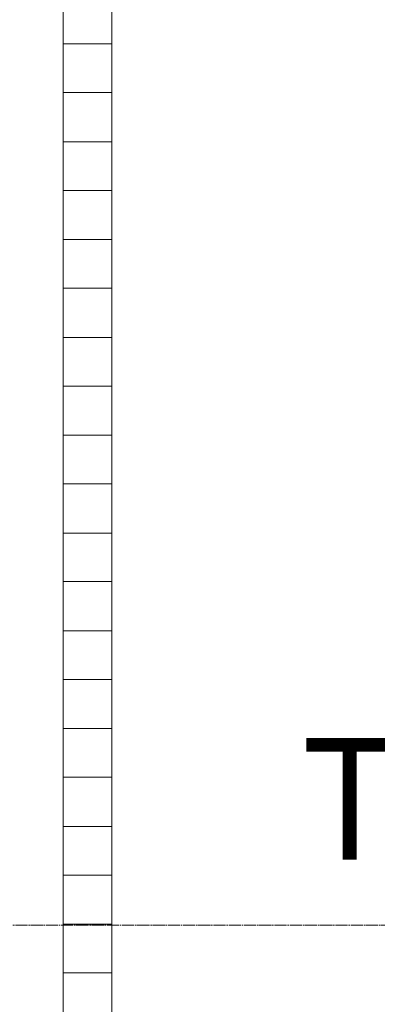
# Model space of a CAD drawing. Header units: millimetres. Extents: x 111868 to 195754, y 7718 to 241935.
# Tile 10 of 31: x 115278 to 115867, y 26170 to 27790. Entities that reach past the tile are written whole.
import ezdxf

# ---------------------------------------------------------------- set-up
doc = ezdxf.new("R2010")
doc.units = ezdxf.units.MM
doc.linetypes.add('ADSK_Линия сетки', pattern=[25, 20, -2.5, 0, -2.5])
for name, color, linetype, lineweight in [('Импосты витража', 7, 'Continuous', 18), ('Марки помещений', 7, 'Continuous', 20), ('Оси', 7, 'Continuous', 9)]:
    doc.layers.add(name, color=color, linetype=linetype, lineweight=lineweight)
doc.styles.add('Arial_3', font='arial.ttf', dxfattribs={"width": 0.9, "height": 200})

# ---------------------------------------------------------------- blocks, each defined once
blk = doc.blocks.new('Rectangular Mullion - R_0_80Lx80W_-40-6016148-МКСС_К4_L27_91_200__ТехЭтаж')
at = {"layer": 'Импосты витража', "color": 254, "lineweight": 5, "true_color": 0xcccccc}
for p, q in [((-40, 80), (40, 80)), ((-40, 0), (-40, 80)), ((40, 80), (40, 0)), ((40, 0), (-40, 0))]:
    blk.add_line(p, q, dxfattribs=at)
blk = doc.blocks.new('Rectangular Mullion - R_0_80Lx80W_-120-5507192-МКСС_К4_L27_91_200__ТехЭтаж')
at = {"layer": 'Импосты витража', "color": 254, "lineweight": 5, "true_color": 0xcccccc}
for p, q in [((115350, 15921.9), (115350, 15840.9)), ((115430, 15921.9), (115430, 15840.9))]:
    blk.add_line(p, q, dxfattribs=at)
blk = doc.blocks.new('Rectangular Mullion - R_0_80Lx80W_-120-V2-МКСС_К4_L27_91_200__ТехЭтаж')
at = {"layer": 'Импосты витража', "color": 254, "lineweight": 5, "true_color": 0xcccccc}
for p, q in [((115350, 26543.3), (115350, 26462.6)), ((115430, 26543.3), (115430, 26462.6))]:
    blk.add_line(p, q, dxfattribs=at)
blk = doc.blocks.new('135_SLK_K4_AR_FCD_rvt-1-МКСС_К4_L27_91_200__ТехЭтаж')
at = {"layer": 'Импосты витража', "color": 254, "lineweight": 5, "true_color": 0xcccccc}
for name, p in [('Rectangular Mullion - R_0_80Lx80W_-120-5507192-МКСС_К4_L27_91_200__ТехЭтаж', (0, 11909.2)), ('Rectangular Mullion - R_0_80Lx80W_-120-5507192-МКСС_К4_L27_91_200__ТехЭтаж', (0, 11748.2)), ('Rectangular Mullion - R_0_80Lx80W_-120-5507192-МКСС_К4_L27_91_200__ТехЭтаж', (0, 11587.3)), ('Rectangular Mullion - R_0_80Lx80W_-120-5507192-МКСС_К4_L27_91_200__ТехЭтаж', (0, 11426.4)), ('Rectangular Mullion - R_0_80Lx80W_-120-5507192-МКСС_К4_L27_91_200__ТехЭтаж', (0, 11265.4)), ('Rectangular Mullion - R_0_80Lx80W_-120-5507192-МКСС_К4_L27_91_200__ТехЭтаж', (0, 11104.5)), ('Rectangular Mullion - R_0_80Lx80W_-120-5507192-МКСС_К4_L27_91_200__ТехЭтаж', (0, 10943.6)), ('Rectangular Mullion - R_0_80Lx80W_-120-5507192-МКСС_К4_L27_91_200__ТехЭтаж', (0, 10782.6)), ('Rectangular Mullion - R_0_80Lx80W_-120-V2-МКСС_К4_L27_91_200__ТехЭтаж', (0, 0)), ('Rectangular Mullion - R_0_80Lx80W_-120-5507192-МКСС_К4_L27_91_200__ТехЭтаж', (0, 10460.7)), ('Rectangular Mullion - R_0_80Lx80W_-120-5507192-МКСС_К4_L27_91_200__ТехЭтаж', (0, 10299.8))]:
    blk.add_blockref(name, p, dxfattribs=at)
at = {"layer": 'Импосты витража', "color": 254, "lineweight": 5, "true_color": 0xcccccc, "extrusion": (0, 0, -1), "rotation": 90}
for p in [(-115350, 27710.1), (-115350, 27549.2), (-115350, 27388.2), (-115350, 27227.3), (-115350, 27066.4), (-115350, 26905.4), (-115350, 26744.5), (-115350, 26583.6), (-115350, 26422.6), (-115350, 26261.7)]:
    blk.add_blockref('Rectangular Mullion - R_0_80Lx80W_-40-6016148-МКСС_К4_L27_91_200__ТехЭтаж', p, dxfattribs=at)

msp = doc.modelspace()

# ---------------------------------------------------------------- linework, layer by layer
at = {"layer": 'Оси', "linetype": 'ADSK_Линия сетки'}
msp.add_line((136551, 26300), (112685.6, 26300), dxfattribs=at)

# ---------------------------------------------------------------- block references
at = {"lineweight": 5}
msp.add_blockref('135_SLK_K4_AR_FCD_rvt-1-МКСС_К4_L27_91_200__ТехЭтаж', (0, 0), dxfattribs=at)

# ---------------------------------------------------------------- texts
at = {"layer": 'Марки помещений', "lineweight": 9, "insert": (115745, 26607.9), "char_height": 200, "width": 1212.151, "attachment_point": 1, "style": 'Arial_3'}
msp.add_mtext('Терраса', dxfattribs=at)

doc.saveas('drawing.dxf')
